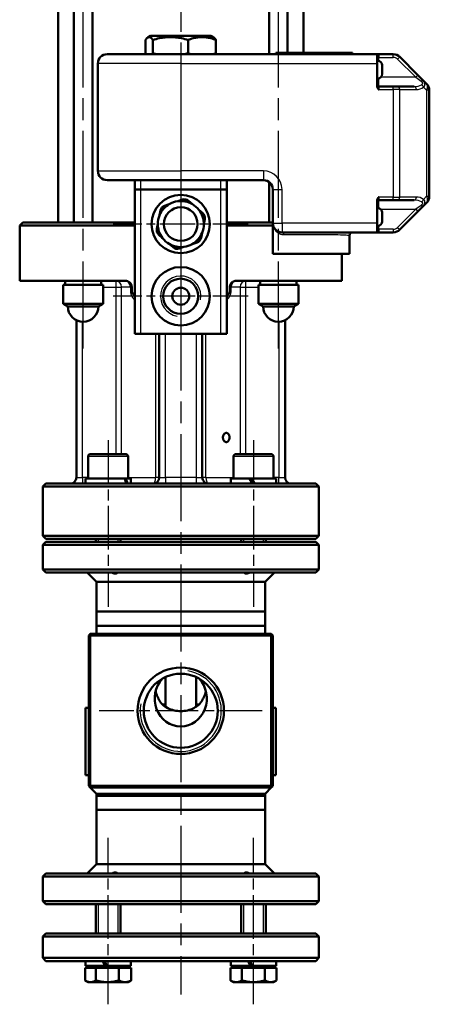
# Model space of a CAD drawing. Header units: millimetres. Extents: x 168 to 832, y 325 to 1234.
# Tile 6 of 10: x 698 to 832, y 702 to 1022. Entities that reach past the tile are written whole.
import ezdxf

# ---------------------------------------------------------------- set-up
doc = ezdxf.new("R2010")
doc.units = ezdxf.units.MM
doc.header["$LTSCALE"] = 5
doc.linetypes.add('CHAIN', pattern=[0.3543, 0.2362, -0.0295, 0.0591, -0.0295])
for name, color, linetype, lineweight in [('Gewinde(DIN)', 3, 'Continuous', 25), ('Mittellinie(DIN)', 4, 'CHAIN', 25), ('Mittelpunktmarkierung(DIN)', 4, 'CHAIN', 25), ('Sichtbare Kanten(DIN)', 7, 'Continuous', 50), ('Sichtbare tangentiale Kanten(DIN)', 3, 'Continuous', 25)]:
    doc.layers.add(name, color=color, linetype=linetype, lineweight=lineweight)

msp = doc.modelspace()

# ---------------------------------------------------------------- linework, layer by layer
at = {"layer": 'Gewinde(DIN)'}
for p, q in [((723.81, 853.2), (723.81, 852.2)), ((730.32, 852.2), (730.32, 853.2)), ((771.18, 853.2), (771.18, 852.2)), ((777.7, 852.2), (777.7, 853.2)), ((723.81, 734.2), (723.81, 724.7)), ((730.32, 724.7), (730.32, 734.2)), ((771.18, 734.2), (771.18, 724.7)), ((777.7, 724.7), (777.7, 734.2))]:
    msp.add_line(p, q, dxfattribs=at)
for centre, radius, start, end in [((750.75, 932.2), 6.58, 350, 260), ((750.75, 797.2), 13.22, 170, 80)]:
    msp.add_arc(centre, radius, start, end, dxfattribs=at)
at = {"layer": 'Mittellinie(DIN)', "linetype": 'CHAIN', "ltscale": 23.990969}
for p, q in [((718.93, 915.2), (718.93, 1098.2)), ((782.57, 915.2), (782.57, 1098.2))]:
    msp.add_line(p, q, dxfattribs=at)
at = {"layer": 'Mittellinie(DIN)', "linetype": 'CHAIN', "ltscale": 12.052764}
for p, q in [((727.06, 885.3), (727.06, 831.07)), ((774.44, 885.3), (774.44, 831.07))]:
    msp.add_line(p, q, dxfattribs=at)
at = {"layer": 'Mittellinie(DIN)', "linetype": 'CHAIN', "ltscale": 12.052742}
for p, q in [((727.06, 701.6), (727.06, 755.84)), ((774.44, 701.6), (774.44, 755.84))]:
    msp.add_line(p, q, dxfattribs=at)
at = {"layer": 'Mittelpunktmarkierung(DIN)', "linetype": 'CHAIN', "ltscale": 23.990969}
msp.add_line((750.75, 1227.28), (750.75, 704.8), dxfattribs=at)
at = {"layer": 'Mittelpunktmarkierung(DIN)', "linetype": 'CHAIN', "ltscale": 9.778525}
for p, q in [((750.75, 977.7), (750.75, 933.7)), ((772.75, 955.7), (728.75, 955.7)), ((750.75, 954.2), (750.75, 910.2)), ((772.75, 932.2), (728.75, 932.2))]:
    msp.add_line(p, q, dxfattribs=at)
at = {"layer": 'Mittelpunktmarkierung(DIN)', "linetype": 'CHAIN', "ltscale": 11.804701}
msp.add_line((777.31, 797.2), (724.19, 797.2), dxfattribs=at)
at = {"layer": 'Sichtbare Kanten(DIN)'}
for p, q in [((710.75, 956.2), (710.75, 1061.2)), ((715.93, 956.2), (715.93, 1061.2)), ((721.93, 956.2), (721.93, 1061.2)), ((779.57, 1011), (779.57, 1061.2)), ((785.57, 1011.5), (785.57, 1061.2)), ((790.75, 1011.5), (790.75, 1061.2)), ((740.93, 1017), (740.05, 1016.49)), ((760.57, 1017), (740.93, 1017)), ((760.57, 1017), (761.46, 1016.49)), ((739.27, 1011.33), (739.27, 1015.67)), ((741.63, 1011.33), (741.63, 1015.67)), ((753.11, 1011.33), (753.11, 1015.67)), ((762.23, 1011.33), (762.23, 1015.67)), ((726.75, 1011), (750.75, 1011)), ((814.75, 1011), (750.75, 1011)), ((781.75, 1011.5), (783.75, 1011.5)), ((781.75, 1011.5), (781.75, 1011)), ((804.75, 1011.5), (783.75, 1011.5)), ((804.75, 1011.5), (806.75, 1011.5)), ((806.75, 1011), (806.75, 1011.5)), ((815.25, 1011), (814.75, 1011)), ((814.75, 1011), (814.75, 1008)), ((820.01, 1011), (815.25, 1011)), ((828.04, 1004.21), (822.13, 1010.12)), ((723.75, 1008), (723.75, 973)), ((814.98, 1008.85), (814.75, 1008.85)), ((814.75, 1008), (814.75, 1000.62)), ((816.4, 1007.43), (816.4, 1004.58)), ((829.75, 1002.51), (828.04, 1004.21)), ((814.98, 1003.15), (814.75, 1003.15)), ((820.01, 1000.5), (815.25, 1000.5)), ((820.01, 1000.5), (821.42, 1000.5)), ((826.84, 1000.5), (821.42, 1000.5)), ((830.87, 1001.38), (829.75, 1002.51)), ((831.75, 964.75), (831.75, 999.26)), ((750.75, 970), (726.75, 970)), ((735.75, 970), (735.75, 967)), ((750.75, 970), (777.75, 970)), ((765.75, 967), (765.75, 970)), ((779.57, 956.2), (779.57, 969.39)), ((735.75, 967), (737.75, 967)), ((735.75, 967), (735.75, 920)), ((763.75, 967), (737.75, 967)), ((763.75, 967), (765.75, 967)), ((765.75, 920), (765.75, 967)), ((780.75, 967), (780.75, 956)), ((747.02, 962.21), (745.45, 961.68)), ((751.31, 963.67), (749.74, 963.13)), ((754.52, 962.18), (753.28, 963.28)), ((814.75, 963.38), (814.75, 956)), ((815.25, 963.5), (820.01, 963.5)), ((821.42, 963.5), (820.01, 963.5)), ((821.42, 963.5), (826.84, 963.5)), ((829.75, 961.5), (830.87, 962.62)), ((744.13, 960.17), (743.81, 958.55)), ((757.93, 959.2), (756.68, 960.29)), ((814.98, 960.85), (814.75, 960.85)), ((816.4, 959.43), (816.4, 956.58)), ((822.13, 953.88), (828.04, 959.8)), ((828.04, 959.8), (829.75, 961.5)), ((699.25, 956.2), (698.25, 955.2)), ((699.25, 956.2), (735.75, 956.2)), ((743.25, 955.73), (742.93, 954.1)), ((758.25, 955.68), (758.57, 957.3)), ((765.75, 956.2), (780.75, 956.2)), ((780.75, 956), (780.75, 955.81)), ((780.75, 955.81), (780.75, 953)), ((814.75, 956), (814.75, 953)), ((735.75, 955.2), (698.25, 955.2)), ((698.25, 937.2), (698.25, 955.2)), ((757.37, 951.23), (757.69, 952.86)), ((780.75, 955.2), (765.75, 955.2)), ((780.75, 946), (780.75, 953)), ((783.75, 953), (814.75, 953)), ((814.98, 955.15), (814.75, 955.15)), ((814.75, 953), (815.25, 953)), ((815.25, 953), (820.01, 953)), ((743.57, 952.21), (744.82, 951.11)), ((746.98, 949.22), (748.23, 948.13)), ((754.48, 949.19), (756.05, 949.73)), ((805.75, 952), (805.75, 946)), ((750.19, 947.74), (751.76, 948.27)), ((780.75, 946), (780.91, 946)), ((780.91, 946), (805.51, 946)), ((803.25, 937.2), (803.25, 946)), ((805.51, 946), (805.75, 946)), ((698.25, 937.2), (732.75, 937.2)), ((713.03, 935.9), (713.03, 937.2)), ((724.83, 936.35), (724.83, 937.2)), ((768.75, 937.2), (803.25, 937.2)), ((776.67, 935.9), (776.67, 937.2)), ((788.47, 935.9), (788.47, 937.2)), ((712.43, 935.9), (725.43, 935.9)), ((712.43, 929.77), (712.43, 935.9)), ((725.43, 929.77), (725.43, 935.9)), ((734.75, 935.2), (734.75, 934.2)), ((766.75, 935.2), (766.75, 934.2)), ((776.07, 935.9), (789.07, 935.9)), ((776.07, 929.77), (776.07, 935.9)), ((789.07, 929.77), (789.07, 935.9)), ((712.43, 929.77), (725.43, 929.77)), ((713.93, 928.9), (712.43, 929.77)), ((723.93, 928.9), (713.93, 928.9)), ((723.93, 928.9), (725.43, 929.77)), ((776.07, 929.77), (789.07, 929.77)), ((777.57, 928.9), (776.07, 929.77)), ((787.57, 928.9), (777.57, 928.9)), ((787.57, 928.9), (789.07, 929.77)), ((716.75, 924.4), (716.75, 873.2)), ((784.75, 873.2), (784.75, 924.4)), ((737.75, 920), (735.75, 920)), ((763.75, 920), (737.75, 920)), ((743.75, 920), (743.75, 873.2)), ((757.75, 873.2), (757.75, 920)), ((765.75, 920), (763.75, 920)), ((720.56, 880), (720.56, 872.8)), ((721.36, 880.8), (732.76, 880.8)), ((733.56, 880), (733.56, 872.8)), ((767.94, 880), (767.94, 872.8)), ((768.74, 880.8), (780.14, 880.8)), ((780.94, 880), (780.94, 872.8)), ((719.66, 872.8), (732.43, 872.8)), ((719.66, 871.2), (719.66, 872.8)), ((732.43, 872.8), (732.85, 872.8)), ((732.85, 872.8), (734.46, 872.8)), ((734.46, 871.2), (734.46, 872.8)), ((767.04, 872.8), (773.2, 872.8)), ((767.04, 871.2), (767.04, 872.8)), ((773.2, 872.8), (774.12, 871.2)), ((773.2, 872.8), (773.84, 872.8)), ((774.76, 871.2), (773.84, 872.8)), ((773.84, 872.8), (781.84, 872.8)), ((781.84, 871.2), (781.84, 872.8)), ((706.75, 871.2), (705.75, 870.2)), ((795.75, 870.2), (705.75, 870.2)), ((705.75, 854.2), (705.75, 870.2)), ((706.75, 871.2), (794.75, 871.2)), ((794.75, 871.2), (795.75, 870.2)), ((795.75, 854.2), (795.75, 870.2)), ((705.75, 854.2), (795.75, 854.2)), ((706.75, 853.2), (705.75, 854.2)), ((794.75, 853.2), (706.75, 853.2)), ((723.06, 853.2), (723.06, 852.2)), ((731.06, 853.2), (731.06, 852.2)), ((770.44, 853.2), (770.44, 852.2)), ((778.44, 853.2), (778.44, 852.2)), ((794.75, 853.2), (795.75, 854.2)), ((706.75, 852.2), (705.75, 851.2)), ((795.75, 851.2), (705.75, 851.2)), ((705.75, 851.2), (705.75, 843.2)), ((706.75, 852.2), (794.75, 852.2)), ((794.75, 852.2), (795.75, 851.2)), ((795.75, 851.2), (795.75, 843.2)), ((705.75, 843.2), (795.75, 843.2)), ((706.75, 842.2), (705.75, 843.2)), ((794.75, 842.2), (706.75, 842.2)), ((723.25, 839.2), (720.25, 842.2)), ((778.25, 839.2), (781.25, 842.2)), ((794.75, 842.2), (795.75, 843.2)), ((778.25, 839.2), (723.25, 839.2)), ((723.25, 839.2), (723.25, 829.51)), ((778.25, 839.2), (778.25, 829.51)), ((723.25, 829.51), (778.25, 829.51)), ((750.75, 829.51), (723.25, 829.51)), ((723.25, 824.89), (723.25, 829.51)), ((778.25, 829.51), (750.75, 829.51)), ((778.25, 824.89), (778.25, 829.51)), ((778.25, 824.89), (723.25, 824.89)), ((723.25, 824.89), (723.25, 822.2)), ((750.75, 824.89), (723.25, 824.89)), ((778.25, 824.89), (750.75, 824.89)), ((778.25, 824.89), (778.25, 822.2)), ((721, 821.95), (720.75, 821.7)), ((720.75, 821.7), (720.75, 772.7)), ((721.25, 822.2), (721, 821.95)), ((721.25, 821.7), (721, 821.95)), ((780.25, 822.2), (721.25, 822.2)), ((721.25, 821.7), (780.25, 821.7)), ((721.25, 772.7), (721.25, 821.7)), ((780.5, 821.95), (780.25, 822.2)), ((780.5, 821.95), (780.25, 821.7)), ((780.25, 821.7), (780.25, 772.7)), ((780.75, 821.7), (780.5, 821.95)), ((780.75, 772.7), (780.75, 821.7)), ((745.75, 798.49), (745.75, 808.18)), ((755.75, 798.49), (755.75, 808.18)), ((745.75, 799.2), (744.77, 799.2)), ((756.73, 799.2), (755.75, 799.2)), ((719.75, 776.2), (719.75, 798.2)), ((719.75, 798.2), (720.75, 798.2)), ((781.75, 798.2), (780.75, 798.2)), ((781.75, 798.2), (781.75, 776.2)), ((719.75, 776.2), (720.75, 776.2)), ((781.75, 776.2), (780.75, 776.2)), ((720.75, 772.7), (721, 772.45)), ((721, 772.45), (721.25, 772.7)), ((721, 772.45), (721.25, 772.2)), ((780.25, 772.7), (721.25, 772.7)), ((723.25, 770.2), (721.25, 772.2)), ((721.25, 772.2), (780.25, 772.2)), ((778.25, 770.2), (723.25, 770.2)), ((723.25, 769.51), (723.25, 770.2)), ((778.25, 770.2), (780.25, 772.2)), ((778.25, 769.51), (778.25, 770.2)), ((780.25, 772.7), (780.5, 772.45)), ((780.25, 772.2), (780.5, 772.45)), ((780.5, 772.45), (780.75, 772.7)), ((723.25, 769.51), (778.25, 769.51)), ((723.25, 769.51), (750.75, 769.51)), ((723.25, 769.51), (723.25, 764.89)), ((750.75, 769.51), (778.25, 769.51)), ((778.25, 769.51), (778.25, 764.89)), ((778.25, 764.89), (723.25, 764.89)), ((723.25, 764.89), (723.25, 747.2)), ((723.25, 764.89), (750.75, 764.89)), ((750.75, 764.89), (778.25, 764.89)), ((778.25, 764.89), (778.25, 747.2)), ((723.25, 747.2), (720.25, 744.2)), ((723.25, 747.2), (778.25, 747.2)), ((778.25, 747.2), (781.25, 744.2)), ((706.75, 744.2), (705.75, 743.2)), ((706.75, 744.2), (794.75, 744.2)), ((794.75, 744.2), (795.75, 743.2)), ((795.75, 743.2), (705.75, 743.2)), ((705.75, 735.2), (705.75, 743.2)), ((795.75, 735.2), (795.75, 743.2)), ((705.75, 735.2), (795.75, 735.2)), ((706.75, 734.2), (705.75, 735.2)), ((794.75, 734.2), (795.75, 735.2)), ((794.75, 734.2), (706.75, 734.2)), ((723.06, 724.7), (723.06, 734.2)), ((731.06, 724.7), (731.06, 734.2)), ((770.44, 724.7), (770.44, 734.2)), ((778.44, 724.7), (778.44, 734.2)), ((706.75, 724.7), (705.75, 723.7)), ((706.75, 724.7), (794.75, 724.7)), ((794.75, 724.7), (795.75, 723.7)), ((795.75, 723.7), (705.75, 723.7)), ((705.75, 716.7), (705.75, 723.7)), ((795.75, 716.7), (795.75, 723.7)), ((705.75, 716.7), (795.75, 716.7)), ((706.75, 715.7), (705.75, 716.7)), ((794.75, 715.7), (706.75, 715.7)), ((719.66, 714.1), (719.66, 715.7)), ((734.46, 714.1), (734.46, 715.7)), ((767.04, 714.1), (767.04, 715.7)), ((781.84, 714.1), (781.84, 715.7)), ((794.75, 715.7), (795.75, 716.7)), ((719.56, 713.5), (719.56, 709.38)), ((719.56, 713.5), (723.1, 713.5)), ((719.66, 714.1), (726.16, 714.1)), ((721.25, 713.5), (721.25, 714.1)), ((723.1, 713.5), (723.1, 709.38)), ((723.1, 713.5), (730.6, 713.5)), ((726.29, 714.1), (726.16, 714.1)), ((726.8, 714.1), (726.29, 714.1)), ((726.8, 714.1), (734.46, 714.1)), ((730.6, 713.5), (734.56, 713.5)), ((730.6, 713.5), (730.6, 709.38)), ((732.88, 713.5), (732.88, 714.1)), ((734.56, 713.5), (734.56, 709.38)), ((766.93, 713.5), (766.93, 709.38)), ((766.93, 713.5), (770.69, 713.5)), ((767.04, 714.1), (773.53, 714.1)), ((768.62, 713.5), (768.62, 714.1)), ((770.69, 713.5), (770.69, 709.38)), ((770.69, 713.5), (778.19, 713.5)), ((773.66, 714.1), (773.53, 714.1)), ((774.17, 714.1), (773.66, 714.1)), ((774.17, 714.1), (781.84, 714.1)), ((778.19, 713.5), (781.94, 713.5)), ((778.19, 713.5), (778.19, 709.38)), ((780.25, 713.5), (780.25, 714.1)), ((781.94, 713.5), (781.94, 709.38)), ((720.56, 708.8), (719.69, 709.3)), ((720.56, 708.8), (721.33, 708.8)), ((721.33, 708.8), (726.85, 708.8)), ((726.85, 708.8), (732.58, 708.8)), ((732.58, 708.8), (733.56, 708.8)), ((733.56, 708.8), (734.43, 709.3)), ((767.94, 708.8), (766.93, 709.38)), ((767.94, 708.8), (768.81, 708.8)), ((768.81, 708.8), (774.44, 708.8)), ((774.44, 708.8), (780.07, 708.8)), ((780.07, 708.8), (780.94, 708.8)), ((780.94, 708.8), (781.94, 709.38))]:
    msp.add_line(p, q, dxfattribs=at)
at = {"layer": 'Sichtbare Kanten(DIN)', "flags": 128}
for points in [[(741.63, 1015.67), (741.52, 1015.83), (741.41, 1015.97), (741.31, 1016.1), (741.21, 1016.21), (741.11, 1016.31), (741.01, 1016.39), (740.91, 1016.46), (740.82, 1016.51), (740.73, 1016.56), (740.64, 1016.59), (740.54, 1016.6), (740.45, 1016.61), (740.36, 1016.6), (740.27, 1016.59), (740.18, 1016.56), (740.08, 1016.51), (739.99, 1016.46), (739.89, 1016.39), (739.8, 1016.31), (739.7, 1016.21), (739.6, 1016.1), (739.49, 1015.97), (739.38, 1015.83), (739.27, 1015.67)], [(753.11, 1015.67), (752.57, 1015.83), (752.05, 1015.97), (751.54, 1016.1), (751.04, 1016.21), (750.56, 1016.31), (750.09, 1016.39), (749.62, 1016.46), (749.16, 1016.51), (748.71, 1016.56), (748.26, 1016.59), (747.82, 1016.6), (747.37, 1016.61), (746.93, 1016.6), (746.48, 1016.59), (746.03, 1016.56), (745.58, 1016.51), (745.12, 1016.46), (744.66, 1016.39), (744.19, 1016.31), (743.7, 1016.21), (743.21, 1016.1), (742.7, 1015.97), (742.18, 1015.83), (741.63, 1015.67)], [(762.23, 1015.67), (761.8, 1015.83), (761.38, 1015.97), (760.98, 1016.1), (760.59, 1016.21), (760.2, 1016.31), (759.83, 1016.39), (759.46, 1016.46), (759.09, 1016.51), (758.73, 1016.56), (758.38, 1016.59), (758.02, 1016.6), (757.67, 1016.61), (757.32, 1016.6), (756.97, 1016.59), (756.61, 1016.56), (756.25, 1016.51), (755.89, 1016.46), (755.52, 1016.39), (755.14, 1016.31), (754.76, 1016.21), (754.36, 1016.1), (753.96, 1015.97), (753.54, 1015.83), (753.11, 1015.67)], [(761.46, 1016.49), (761.49, 1016.47), (761.52, 1016.45), (761.55, 1016.43), (761.58, 1016.41), (761.61, 1016.39), (761.64, 1016.36), (761.67, 1016.34), (761.7, 1016.31), (761.73, 1016.28), (761.76, 1016.25), (761.79, 1016.22), (761.83, 1016.19), (761.86, 1016.15), (761.89, 1016.12), (761.92, 1016.08), (761.96, 1016.04), (761.99, 1016), (762.02, 1015.96), (762.06, 1015.92), (762.09, 1015.87), (762.12, 1015.82), (762.16, 1015.78), (762.19, 1015.72), (762.23, 1015.67)], [(739.27, 1011.33), (739.28, 1011.32), (739.29, 1011.3), (739.3, 1011.29), (739.31, 1011.27), (739.32, 1011.26), (739.33, 1011.24), (739.34, 1011.23), (739.35, 1011.21), (739.36, 1011.2), (739.37, 1011.18), (739.38, 1011.17), (739.39, 1011.16), (739.4, 1011.14), (739.41, 1011.13), (739.42, 1011.12), (739.43, 1011.1), (739.44, 1011.09), (739.45, 1011.08), (739.46, 1011.06), (739.47, 1011.05), (739.48, 1011.04), (739.49, 1011.03), (739.5, 1011.01), (739.51, 1011)], [(741.39, 1011), (741.4, 1011.01), (741.41, 1011.03), (741.42, 1011.04), (741.43, 1011.05), (741.44, 1011.06), (741.45, 1011.08), (741.46, 1011.09), (741.47, 1011.1), (741.48, 1011.12), (741.49, 1011.13), (741.5, 1011.14), (741.51, 1011.16), (741.52, 1011.17), (741.53, 1011.18), (741.54, 1011.2), (741.55, 1011.21), (741.56, 1011.23), (741.57, 1011.24), (741.58, 1011.26), (741.59, 1011.27), (741.6, 1011.29), (741.61, 1011.3), (741.62, 1011.32), (741.63, 1011.33)], [(741.63, 1011.33), (741.68, 1011.32), (741.73, 1011.3), (741.79, 1011.29), (741.84, 1011.27), (741.89, 1011.26), (741.94, 1011.24), (741.99, 1011.23), (742.04, 1011.21), (742.09, 1011.2), (742.14, 1011.18), (742.18, 1011.17), (742.23, 1011.16), (742.28, 1011.14), (742.33, 1011.13), (742.38, 1011.12), (742.43, 1011.1), (742.48, 1011.09), (742.53, 1011.08), (742.57, 1011.06), (742.62, 1011.05), (742.67, 1011.04), (742.72, 1011.03), (742.76, 1011.01), (742.81, 1011)], [(751.93, 1011), (751.98, 1011.01), (752.03, 1011.03), (752.08, 1011.04), (752.12, 1011.05), (752.17, 1011.06), (752.22, 1011.08), (752.27, 1011.09), (752.32, 1011.1), (752.37, 1011.12), (752.41, 1011.13), (752.46, 1011.14), (752.51, 1011.16), (752.56, 1011.17), (752.61, 1011.18), (752.66, 1011.2), (752.71, 1011.21), (752.76, 1011.23), (752.81, 1011.24), (752.86, 1011.26), (752.91, 1011.27), (752.96, 1011.29), (753.01, 1011.3), (753.06, 1011.32), (753.11, 1011.33)], [(753.11, 1011.33), (753.15, 1011.32), (753.19, 1011.3), (753.23, 1011.29), (753.27, 1011.27), (753.31, 1011.26), (753.35, 1011.24), (753.39, 1011.23), (753.43, 1011.21), (753.47, 1011.2), (753.51, 1011.18), (753.55, 1011.17), (753.59, 1011.16), (753.63, 1011.14), (753.67, 1011.13), (753.71, 1011.12), (753.74, 1011.1), (753.78, 1011.09), (753.82, 1011.08), (753.86, 1011.06), (753.9, 1011.05), (753.94, 1011.04), (753.97, 1011.03), (754.01, 1011.01), (754.05, 1011)], [(761.29, 1011), (761.33, 1011.01), (761.37, 1011.03), (761.41, 1011.04), (761.45, 1011.05), (761.48, 1011.06), (761.52, 1011.08), (761.56, 1011.09), (761.6, 1011.1), (761.64, 1011.12), (761.68, 1011.13), (761.71, 1011.14), (761.75, 1011.16), (761.79, 1011.17), (761.83, 1011.18), (761.87, 1011.2), (761.91, 1011.21), (761.95, 1011.23), (761.99, 1011.24), (762.03, 1011.26), (762.07, 1011.27), (762.11, 1011.29), (762.15, 1011.3), (762.19, 1011.32), (762.23, 1011.33)], [(762.23, 1011.33), (762.22, 1011.32), (762.21, 1011.3), (762.2, 1011.29), (762.19, 1011.27), (762.18, 1011.26), (762.17, 1011.24), (762.16, 1011.23), (762.15, 1011.21), (762.14, 1011.2), (762.13, 1011.18), (762.12, 1011.17), (762.11, 1011.16), (762.1, 1011.14), (762.09, 1011.13), (762.08, 1011.12), (762.07, 1011.1), (762.06, 1011.09), (762.05, 1011.08), (762.04, 1011.06), (762.03, 1011.05), (762.02, 1011.04), (762.01, 1011.03), (762, 1011.01), (761.99, 1011)], [(814.75, 1000.62), (814.75, 1000.57), (814.76, 1000.52), (814.76, 1000.47), (814.77, 1000.42), (814.79, 1000.36), (814.8, 1000.31), (814.81, 1000.26), (814.83, 1000.21), (814.85, 1000.17), (814.87, 1000.12), (814.89, 1000.08), (814.91, 1000.03), (814.94, 999.99), (814.96, 999.94), (814.99, 999.89), (815.02, 999.85), (815.05, 999.8), (815.08, 999.76), (815.11, 999.71), (815.13, 999.67), (815.16, 999.63), (815.19, 999.58), (815.22, 999.54), (815.25, 999.5)], [(815.25, 964.5), (815.22, 964.46), (815.19, 964.42), (815.16, 964.38), (815.13, 964.34), (815.11, 964.29), (815.08, 964.25), (815.05, 964.2), (815.02, 964.16), (814.99, 964.11), (814.96, 964.07), (814.94, 964.02), (814.91, 963.97), (814.89, 963.93), (814.87, 963.88), (814.85, 963.84), (814.83, 963.79), (814.81, 963.74), (814.8, 963.69), (814.79, 963.64), (814.77, 963.59), (814.76, 963.54), (814.76, 963.49), (814.75, 963.43), (814.75, 963.38)], [(734.75, 935.2), (734.75, 935.33), (734.73, 935.47), (734.71, 935.6), (734.68, 935.73), (734.64, 935.86), (734.59, 935.99), (734.53, 936.11), (734.47, 936.23), (734.4, 936.34), (734.32, 936.45), (734.23, 936.54), (734.15, 936.64), (734.05, 936.72), (733.95, 936.8), (733.84, 936.88), (733.73, 936.94), (733.62, 937.01), (733.5, 937.06), (733.37, 937.1), (733.25, 937.14), (733.12, 937.17), (733, 937.19), (732.87, 937.2), (732.75, 937.2)], [(768.75, 937.2), (768.63, 937.2), (768.5, 937.19), (768.38, 937.17), (768.25, 937.14), (768.13, 937.1), (768.01, 937.06), (767.89, 937.01), (767.77, 936.94), (767.66, 936.88), (767.55, 936.8), (767.45, 936.72), (767.36, 936.64), (767.27, 936.54), (767.18, 936.45), (767.11, 936.34), (767.03, 936.23), (766.97, 936.11), (766.91, 935.99), (766.86, 935.86), (766.82, 935.73), (766.79, 935.6), (766.77, 935.47), (766.76, 935.33), (766.75, 935.2)], [(735.75, 932.47), (735.68, 932.52), (735.6, 932.56), (735.54, 932.61), (735.47, 932.67), (735.4, 932.72), (735.34, 932.78), (735.29, 932.84), (735.23, 932.91), (735.17, 932.97), (735.12, 933.04), (735.07, 933.11), (735.03, 933.19), (734.98, 933.27), (734.94, 933.35), (734.91, 933.43), (734.87, 933.51), (734.85, 933.6), (734.82, 933.68), (734.8, 933.77), (734.78, 933.86), (734.77, 933.94), (734.76, 934.03), (734.75, 934.12), (734.75, 934.2)], [(766.75, 934.2), (766.75, 934.12), (766.74, 934.03), (766.73, 933.94), (766.72, 933.86), (766.7, 933.77), (766.68, 933.68), (766.66, 933.6), (766.63, 933.51), (766.59, 933.43), (766.56, 933.35), (766.52, 933.27), (766.47, 933.19), (766.43, 933.11), (766.38, 933.04), (766.33, 932.97), (766.27, 932.91), (766.22, 932.84), (766.16, 932.78), (766.1, 932.72), (766.03, 932.67), (765.97, 932.61), (765.9, 932.56), (765.83, 932.52), (765.75, 932.47)], [(765.6, 884.7), (765.46, 884.72), (765.33, 884.75), (765.19, 884.82), (765.06, 884.91), (764.94, 885.02), (764.83, 885.14), (764.74, 885.29), (764.65, 885.45), (764.59, 885.63), (764.54, 885.82), (764.51, 886.01), (764.5, 886.2), (764.51, 886.39), (764.54, 886.59), (764.59, 886.78), (764.65, 886.96), (764.74, 887.12), (764.83, 887.26), (764.94, 887.39), (765.06, 887.5), (765.19, 887.59), (765.33, 887.65), (765.46, 887.69), (765.6, 887.7)], [(765.6, 887.7), (765.73, 887.69), (765.87, 887.65), (766, 887.59), (766.12, 887.5), (766.23, 887.39), (766.33, 887.26), (766.42, 887.12), (766.49, 886.96), (766.55, 886.78), (766.59, 886.59), (766.61, 886.39), (766.62, 886.2), (766.61, 886.01), (766.59, 885.82), (766.55, 885.63), (766.49, 885.45), (766.42, 885.29), (766.33, 885.14), (766.23, 885.02), (766.12, 884.91), (766, 884.82), (765.87, 884.75), (765.73, 884.72), (765.6, 884.7)], [(730.17, 842.2), (730.13, 842.15), (730.08, 842.11), (730.03, 842.07), (729.98, 842.03), (729.92, 841.99), (729.86, 841.96), (729.79, 841.94), (729.72, 841.92), (729.65, 841.9), (729.57, 841.89), (729.49, 841.88), (729.41, 841.88), (729.33, 841.88), (729.24, 841.89), (729.15, 841.9), (729.06, 841.92), (728.96, 841.94), (728.86, 841.96), (728.76, 841.99), (728.66, 842.03), (728.56, 842.07), (728.45, 842.11), (728.35, 842.15), (728.24, 842.2)], [(773.26, 842.2), (773.16, 842.15), (773.05, 842.11), (772.95, 842.07), (772.84, 842.03), (772.74, 841.99), (772.64, 841.96), (772.54, 841.94), (772.45, 841.92), (772.35, 841.9), (772.26, 841.89), (772.17, 841.88), (772.09, 841.88), (772.01, 841.88), (771.93, 841.89), (771.85, 841.9), (771.78, 841.92), (771.71, 841.94), (771.64, 841.96), (771.58, 841.99), (771.52, 842.03), (771.47, 842.07), (771.42, 842.11), (771.37, 842.15), (771.33, 842.2)], [(744.77, 799.2), (744.65, 799.35), (744.52, 799.51), (744.4, 799.67), (744.28, 799.83), (744.16, 800), (744.05, 800.16), (743.94, 800.34), (743.83, 800.51), (743.72, 800.69), (743.62, 800.87), (743.52, 801.05), (743.42, 801.23), (743.33, 801.42), (743.24, 801.61), (743.15, 801.8), (743.07, 801.99), (742.99, 802.19), (742.92, 802.38), (742.85, 802.58), (742.78, 802.78), (742.71, 802.98), (742.66, 803.18), (742.6, 803.38), (742.55, 803.59)], [(758.95, 803.59), (758.9, 803.38), (758.85, 803.18), (758.79, 802.98), (758.72, 802.78), (758.66, 802.58), (758.59, 802.38), (758.51, 802.19), (758.43, 801.99), (758.35, 801.8), (758.26, 801.61), (758.17, 801.42), (758.08, 801.23), (757.98, 801.05), (757.88, 800.87), (757.78, 800.69), (757.68, 800.51), (757.57, 800.34), (757.45, 800.16), (757.34, 800), (757.22, 799.83), (757.1, 799.67), (756.98, 799.51), (756.86, 799.35), (756.73, 799.2)], [(744.77, 799.2), (745.17, 798.89), (745.58, 798.6), (746.02, 798.33), (746.48, 798.08), (746.97, 797.85), (747.49, 797.65), (748.02, 797.47), (748.56, 797.32), (749.11, 797.21), (749.67, 797.13), (750.21, 797.08), (750.75, 797.07), (751.29, 797.08), (751.84, 797.13), (752.39, 797.21), (752.94, 797.32), (753.48, 797.47), (754.01, 797.65), (754.53, 797.85), (755.02, 798.08), (755.48, 798.33), (755.92, 798.6), (756.33, 798.89), (756.73, 799.2)], [(728.24, 744.2), (728.35, 744.25), (728.45, 744.3), (728.56, 744.34), (728.66, 744.38), (728.76, 744.41), (728.86, 744.44), (728.96, 744.47), (729.06, 744.49), (729.15, 744.5), (729.24, 744.52), (729.33, 744.52), (729.41, 744.53), (729.49, 744.52), (729.57, 744.52), (729.65, 744.5), (729.72, 744.49), (729.79, 744.47), (729.86, 744.44), (729.92, 744.41), (729.98, 744.38), (730.03, 744.34), (730.08, 744.3), (730.13, 744.25), (730.17, 744.2)], [(771.33, 744.2), (771.37, 744.25), (771.42, 744.3), (771.47, 744.34), (771.52, 744.38), (771.58, 744.41), (771.64, 744.44), (771.71, 744.47), (771.78, 744.49), (771.85, 744.5), (771.93, 744.52), (772.01, 744.52), (772.09, 744.53), (772.17, 744.52), (772.26, 744.52), (772.35, 744.5), (772.45, 744.49), (772.54, 744.47), (772.64, 744.44), (772.74, 744.41), (772.84, 744.38), (772.95, 744.34), (773.05, 744.3), (773.16, 744.25), (773.26, 744.2)], [(719.56, 709.38), (719.64, 709.33), (719.72, 709.29), (719.8, 709.24), (719.88, 709.2), (719.96, 709.16), (720.03, 709.12), (720.11, 709.09), (720.18, 709.06), (720.26, 709.03), (720.33, 709), (720.4, 708.97), (720.48, 708.94), (720.55, 708.92), (720.62, 708.9), (720.69, 708.88), (720.76, 708.87), (720.83, 708.85), (720.91, 708.84), (720.98, 708.83), (721.05, 708.82), (721.12, 708.81), (721.19, 708.81), (721.26, 708.8), (721.33, 708.8)], [(721.33, 708.8), (721.4, 708.8), (721.47, 708.81), (721.54, 708.81), (721.61, 708.82), (721.68, 708.83), (721.75, 708.84), (721.82, 708.85), (721.89, 708.87), (721.96, 708.88), (722.04, 708.9), (722.11, 708.92), (722.18, 708.94), (722.25, 708.97), (722.33, 709), (722.4, 709.03), (722.47, 709.06), (722.55, 709.09), (722.62, 709.12), (722.7, 709.16), (722.78, 709.2), (722.86, 709.24), (722.93, 709.29), (723.01, 709.33), (723.1, 709.38)], [(723.1, 709.38), (723.27, 709.33), (723.44, 709.29), (723.61, 709.24), (723.77, 709.2), (723.94, 709.16), (724.1, 709.12), (724.26, 709.09), (724.42, 709.06), (724.57, 709.03), (724.73, 709), (724.89, 708.97), (725.04, 708.94), (725.19, 708.92), (725.34, 708.9), (725.5, 708.88), (725.65, 708.87), (725.8, 708.85), (725.95, 708.84), (726.1, 708.83), (726.25, 708.82), (726.4, 708.81), (726.55, 708.81), (726.7, 708.8), (726.85, 708.8)], [(726.85, 708.8), (727, 708.8), (727.15, 708.81), (727.3, 708.81), (727.45, 708.82), (727.6, 708.83), (727.75, 708.84), (727.9, 708.85), (728.05, 708.87), (728.2, 708.88), (728.35, 708.9), (728.5, 708.92), (728.65, 708.94), (728.81, 708.97), (728.96, 709), (729.12, 709.03), (729.28, 709.06), (729.43, 709.09), (729.59, 709.12), (729.76, 709.16), (729.92, 709.2), (730.09, 709.24), (730.25, 709.29), (730.42, 709.33), (730.6, 709.38)], [(730.6, 709.38), (730.69, 709.33), (730.78, 709.29), (730.87, 709.24), (730.96, 709.2), (731.04, 709.16), (731.13, 709.12), (731.21, 709.09), (731.3, 709.06), (731.38, 709.03), (731.46, 709), (731.54, 708.97), (731.63, 708.94), (731.71, 708.92), (731.79, 708.9), (731.87, 708.88), (731.95, 708.87), (732.03, 708.85), (732.11, 708.84), (732.18, 708.83), (732.26, 708.82), (732.34, 708.81), (732.42, 708.81), (732.5, 708.8), (732.58, 708.8)], [(732.58, 708.8), (732.66, 708.8), (732.74, 708.81), (732.82, 708.81), (732.9, 708.82), (732.98, 708.83), (733.06, 708.84), (733.14, 708.85), (733.22, 708.87), (733.29, 708.88), (733.37, 708.9), (733.46, 708.92), (733.54, 708.94), (733.62, 708.97), (733.7, 709), (733.78, 709.03), (733.87, 709.06), (733.95, 709.09), (734.03, 709.12), (734.12, 709.16), (734.21, 709.2), (734.29, 709.24), (734.38, 709.29), (734.47, 709.33), (734.56, 709.38)], [(734.56, 709.38), (734.56, 709.38), (734.55, 709.38), (734.55, 709.37), (734.54, 709.37), (734.54, 709.37), (734.53, 709.36), (734.53, 709.36), (734.52, 709.36), (734.51, 709.35), (734.51, 709.35), (734.5, 709.35), (734.5, 709.34), (734.49, 709.34), (734.49, 709.34), (734.48, 709.33), (734.48, 709.33), (734.47, 709.33), (734.46, 709.32), (734.46, 709.32), (734.45, 709.32), (734.45, 709.31), (734.44, 709.31), (734.44, 709.31), (734.43, 709.3)], [(766.93, 709.38), (767.02, 709.33), (767.1, 709.29), (767.19, 709.24), (767.27, 709.2), (767.35, 709.16), (767.43, 709.12), (767.52, 709.09), (767.59, 709.06), (767.67, 709.03), (767.75, 709), (767.83, 708.97), (767.91, 708.94), (767.98, 708.92), (768.06, 708.9), (768.13, 708.88), (768.21, 708.87), (768.28, 708.85), (768.36, 708.84), (768.43, 708.83), (768.51, 708.82), (768.58, 708.81), (768.66, 708.81), (768.73, 708.8), (768.81, 708.8)], [(768.81, 708.8), (768.89, 708.8), (768.96, 708.81), (769.04, 708.81), (769.11, 708.82), (769.18, 708.83), (769.26, 708.84), (769.33, 708.85), (769.41, 708.87), (769.49, 708.88), (769.56, 708.9), (769.64, 708.92), (769.71, 708.94), (769.79, 708.97), (769.87, 709), (769.95, 709.03), (770.03, 709.06), (770.1, 709.09), (770.18, 709.12), (770.27, 709.16), (770.35, 709.2), (770.43, 709.24), (770.51, 709.29), (770.6, 709.33), (770.69, 709.38)], [(770.69, 709.38), (770.86, 709.33), (771.03, 709.29), (771.2, 709.24), (771.36, 709.2), (771.53, 709.16), (771.69, 709.12), (771.85, 709.09), (772.01, 709.06), (772.17, 709.03), (772.32, 709), (772.48, 708.97), (772.63, 708.94), (772.78, 708.92), (772.94, 708.9), (773.09, 708.88), (773.24, 708.87), (773.39, 708.85), (773.54, 708.84), (773.69, 708.83), (773.84, 708.82), (773.99, 708.81), (774.14, 708.81), (774.29, 708.8), (774.44, 708.8)], [(774.44, 708.8), (774.59, 708.8), (774.74, 708.81), (774.89, 708.81), (775.04, 708.82), (775.19, 708.83), (775.34, 708.84), (775.49, 708.85), (775.64, 708.87), (775.79, 708.88), (775.94, 708.9), (776.09, 708.92), (776.25, 708.94), (776.4, 708.97), (776.56, 709), (776.71, 709.03), (776.87, 709.06), (777.03, 709.09), (777.19, 709.12), (777.35, 709.16), (777.51, 709.2), (777.68, 709.24), (777.85, 709.29), (778.02, 709.33), (778.19, 709.38)], [(778.19, 709.38), (778.28, 709.33), (778.36, 709.29), (778.45, 709.24), (778.53, 709.2), (778.61, 709.16), (778.69, 709.12), (778.77, 709.09), (778.85, 709.06), (778.93, 709.03), (779.01, 709), (779.09, 708.97), (779.16, 708.94), (779.24, 708.92), (779.32, 708.9), (779.39, 708.88), (779.47, 708.87), (779.54, 708.85), (779.62, 708.84), (779.69, 708.83), (779.77, 708.82), (779.84, 708.81), (779.92, 708.81), (779.99, 708.8), (780.07, 708.8)], [(780.07, 708.8), (780.14, 708.8), (780.22, 708.81), (780.29, 708.81), (780.37, 708.82), (780.44, 708.83), (780.52, 708.84), (780.59, 708.85), (780.67, 708.87), (780.74, 708.88), (780.82, 708.9), (780.9, 708.92), (780.97, 708.94), (781.05, 708.97), (781.13, 709), (781.2, 709.03), (781.28, 709.06), (781.36, 709.09), (781.44, 709.12), (781.52, 709.16), (781.61, 709.2), (781.69, 709.24), (781.77, 709.29), (781.86, 709.33), (781.94, 709.38)]]:
    msp.add_lwpolyline(points, dxfattribs=at)
at = {"layer": 'Sichtbare Kanten(DIN)'}
for centre, radius in [((750.75, 955.7), 9.5), ((750.75, 955.7), 5.5), ((750.75, 932.2), 9.5), ((750.75, 932.2), 5.72), ((750.75, 932.2), 2.75), ((750.75, 797.2), 14.06), ((750.75, 797.2), 12.06)]:
    msp.add_circle(centre, radius, dxfattribs=at)
for centre, radius, start, end in [((726.75, 1008), 3, 90, 180), ((820.01, 1008), 3, 45, 90), ((814.98, 1007.43), 1.43, 0, 90), ((814.98, 1004.58), 1.43, 270, 0), ((815.25, 1001), 0.5, 180, 270), ((828.75, 999.26), 3, 0, 45), ((726.75, 973), 3, 180, 270), ((777.75, 967), 3, 0, 90), ((750.75, 955.7), 7.5, 119.8063, 157.7274), ((750.75, 955.7), 7.5, 97.7274, 119.8063), ((750.75, 955.7), 7.5, 59.8063, 97.7274), ((751.96, 961.77), 2, 48.7668, 108.7668), ((750.75, 955.7), 7.5, 37.7274, 59.8063), ((815.25, 963), 0.5, 90, 180), ((828.75, 964.75), 3, 315, 0), ((746.1, 959.78), 2, 108.7668, 168.7668), ((750.75, 955.7), 7.5, 359.8063, 37.7274), ((756.61, 957.69), 2, 348.7668, 48.7668), ((814.98, 959.43), 1.43, 0, 90), ((750.75, 955.7), 7.5, 157.7274, 179.8063), ((750.75, 955.7), 7.5, 179.8063, 217.7274), ((750.75, 955.7), 7.5, 337.7274, 359.8063), ((783.75, 956), 3, 180, 270), ((814.98, 956.58), 1.43, 270, 0), ((744.89, 953.71), 2, 168.7668, 228.7668), ((750.75, 955.7), 7.5, 299.8063, 337.7274), ((806.75, 952), 1, 90, 180), ((820.01, 956), 3, 270, 315), ((750.75, 955.7), 7.5, 217.7274, 239.8063), ((750.75, 955.7), 7.5, 239.8063, 277.7274), ((750.75, 955.7), 7.5, 277.7274, 299.8063), ((755.41, 951.62), 2, 288.7668, 348.7668), ((749.55, 949.63), 2, 228.7668, 288.7668), ((718.93, 928.9), 5, 180, 0), ((782.57, 928.9), 5, 180, 0), ((721.36, 880), 0.8, 90, 180), ((732.76, 880), 0.8, 0, 90), ((768.74, 880), 0.8, 90, 180), ((780.14, 880), 0.8, 0, 90), ((714.75, 873.2), 2, 270, 0), ((741.75, 873.2), 2, 270, 0), ((759.75, 873.2), 2, 180, 270), ((786.75, 873.2), 2, 180, 270)]:
    msp.add_arc(centre, radius, start, end, dxfattribs=at)
for centre, major_axis, ratio, start_param, end_param in [((718.93, 935.45), (0, -10.22), 0.57735, 1.614878, 1.742926), ((718.93, 936.35), (0, -10.22), 0.57735, 1.526714, 1.654037), ((727.06, 870.65), (5.1, -12.63), 0.424644, 1.444365, 1.569986), ((727.06, 871.76), (5.1, -12.63), 0.424644, 1.357852, 1.482789), ((750.75, 801.2), (0, 9.1), 0.93358, 0.780073, 5.503112), ((727.06, 713.55), (7.39, -12.81), 0.034165, 4.52382, 4.649441), ((727.06, 713.55), (4.24, -7.36), 0.034165, 4.395701, 4.617332), ((727.06, 714.66), (7.39, -12.81), 0.034165, 4.611017, 4.735954), ((774.44, 713.55), (7.39, -12.81), 0.034491, 4.523633, 4.649253), ((774.44, 713.55), (4.24, -7.36), 0.034491, 4.395513, 4.617144), ((774.44, 714.66), (7.39, -12.81), 0.034491, 4.61083, 4.735767)]:
    msp.add_ellipse(centre, major_axis=major_axis, ratio=ratio, start_param=start_param, end_param=end_param, dxfattribs=at)
at = {"layer": 'Sichtbare tangentiale Kanten(DIN)'}
for p, q in [((750.75, 1011), (750.75, 1008)), ((783.75, 1011), (783.75, 1011.5)), ((804.75, 1011.5), (804.75, 1011)), ((815.25, 1011), (815.25, 1010)), ((820.01, 1010), (820.01, 1011)), ((821.42, 1009.42), (822.13, 1010.12)), ((750.75, 1008), (723.75, 1008)), ((750.75, 1008), (814.75, 1008)), ((750.75, 1008), (750.75, 973)), ((815.25, 1010), (814.75, 1010)), ((814.98, 1003.15), (814.98, 1008.85)), ((815.25, 1008.83), (815.25, 1010)), ((815.25, 1010), (820.01, 1010)), ((821.42, 1009.42), (827.34, 1003.5)), ((828.04, 1004.21), (827.34, 1003.5)), ((815.25, 1000.5), (815.25, 1003.18)), ((815.25, 1000.5), (815.25, 999.5)), ((827.34, 1003.5), (815.91, 1003.5)), ((820.01, 999.5), (820.01, 1000.5)), ((827.34, 1003.5), (829.04, 1002.22)), ((815.25, 999.5), (820.01, 999.5)), ((822.13, 999.5), (820.01, 999.5)), ((820.01, 999.5), (820.01, 964.5)), ((822.13, 999.5), (827.54, 999.5)), ((822.13, 964.5), (822.13, 999.5)), ((829.88, 1000.25), (830.87, 999.26)), ((830.87, 999.26), (830.87, 964.75)), ((831.75, 999.26), (830.87, 999.26)), ((723.75, 973), (750.75, 973)), ((777.75, 973), (750.75, 973)), ((750.75, 973), (750.75, 970)), ((777.75, 973), (777.75, 970)), ((737.75, 967), (737.75, 970)), ((763.75, 970), (763.75, 967)), ((737.75, 920), (737.75, 967)), ((763.75, 967), (763.75, 920)), ((780.75, 967), (783.75, 967)), ((783.75, 956), (783.75, 967)), ((815.25, 964.5), (815.25, 963.5)), ((820.01, 964.5), (815.25, 964.5)), ((815.25, 960.83), (815.25, 963.5)), ((820.01, 963.5), (820.01, 964.5)), ((820.01, 964.5), (822.13, 964.5)), ((827.54, 964.5), (822.13, 964.5)), ((830.87, 964.75), (829.88, 963.75)), ((830.87, 964.75), (831.75, 964.75)), ((814.98, 955.15), (814.98, 960.85)), ((815.91, 960.5), (827.34, 960.5)), ((827.34, 960.5), (821.42, 954.59)), ((829.04, 961.78), (827.34, 960.5)), ((827.34, 960.5), (828.04, 959.8)), ((780.75, 956), (783.75, 956)), ((814.75, 956), (783.75, 956)), ((783.75, 956), (783.75, 953)), ((780.75, 953), (780.91, 946)), ((815.25, 954), (814.75, 954)), ((815.25, 954), (815.25, 955.18)), ((815.25, 954), (815.25, 953)), ((820.01, 954), (815.25, 954)), ((820.01, 954), (820.01, 953)), ((821.42, 954.59), (822.13, 953.88)), ((805.72, 952.04), (805.51, 946)), ((729.58, 937.2), (729.58, 935.2)), ((771.92, 935.2), (771.92, 937.2)), ((725.43, 935.2), (729.58, 935.2)), ((729.58, 935.2), (729.58, 880.8)), ((729.58, 935.2), (731.43, 935.2)), ((731.43, 880.8), (731.43, 935.2)), ((734.32, 935.2), (731.43, 935.2)), ((734.32, 935.2), (734.75, 935.2)), ((734.32, 935.2), (734.32, 934.2)), ((734.32, 934.2), (734.75, 934.2)), ((766.75, 935.2), (767.19, 935.2)), ((766.75, 934.2), (767.19, 934.2)), ((770.08, 935.2), (767.19, 935.2)), ((767.19, 934.2), (767.19, 935.2)), ((770.08, 935.2), (771.92, 935.2)), ((770.08, 935.2), (770.08, 880.8)), ((771.92, 935.2), (776.07, 935.2)), ((771.92, 880.8), (771.92, 935.2)), ((718.75, 873.2), (718.75, 923.91)), ((782.75, 923.91), (782.75, 873.2)), ((742.53, 920), (742.53, 873.2)), ((745.75, 873.2), (745.75, 920)), ((755.75, 920), (755.75, 873.2)), ((758.97, 873.2), (758.97, 920)), ((733.56, 880), (720.56, 880)), ((780.94, 880), (767.94, 880)), ((716.75, 873.2), (718.75, 873.2)), ((720.56, 873.2), (718.75, 873.2)), ((718.75, 873.2), (718.75, 871.2)), ((733.56, 873.2), (742.53, 873.2)), ((743.75, 873.2), (742.53, 873.2)), ((743.75, 873.2), (745.75, 873.2)), ((745.75, 873.2), (745.75, 871.2)), ((755.75, 873.2), (745.75, 873.2)), ((755.75, 873.2), (755.75, 871.2)), ((755.75, 873.2), (757.75, 873.2)), ((758.97, 873.2), (757.75, 873.2)), ((758.97, 873.2), (767.94, 873.2)), ((782.75, 873.2), (780.94, 873.2)), ((782.75, 871.2), (782.75, 873.2)), ((782.75, 873.2), (784.75, 873.2))]:
    msp.add_line(p, q, dxfattribs=at)
at = {"layer": 'Sichtbare tangentiale Kanten(DIN)', "flags": 128}
for points in [[(829.04, 1002.22), (829.1, 1002.18), (829.16, 1002.13), (829.22, 1002.08), (829.27, 1002.03), (829.32, 1001.97), (829.36, 1001.92), (829.4, 1001.87), (829.44, 1001.81), (829.47, 1001.76), (829.49, 1001.71), (829.51, 1001.65), (829.52, 1001.6), (829.53, 1001.54), (829.53, 1001.49), (829.52, 1001.44), (829.5, 1001.39), (829.48, 1001.34), (829.45, 1001.3), (829.42, 1001.25), (829.38, 1001.21), (829.33, 1001.17), (829.28, 1001.13), (829.23, 1001.1), (829.17, 1001.07)], [(829.88, 1000.25), (829.95, 1000.33), (830.02, 1000.41), (830.08, 1000.5), (830.14, 1000.59), (830.19, 1000.68), (830.24, 1000.77), (830.28, 1000.87), (830.31, 1000.97), (830.33, 1001.07), (830.34, 1001.17), (830.34, 1001.28), (830.34, 1001.38), (830.32, 1001.49), (830.3, 1001.59), (830.28, 1001.69), (830.24, 1001.79), (830.2, 1001.89), (830.15, 1001.99), (830.09, 1002.08), (830.03, 1002.17), (829.97, 1002.26), (829.9, 1002.34), (829.82, 1002.43), (829.75, 1002.51)], [(829.17, 962.94), (829.23, 962.91), (829.28, 962.87), (829.33, 962.83), (829.38, 962.79), (829.42, 962.75), (829.45, 962.71), (829.48, 962.66), (829.5, 962.62), (829.52, 962.57), (829.53, 962.51), (829.53, 962.46), (829.52, 962.41), (829.51, 962.35), (829.49, 962.3), (829.47, 962.24), (829.44, 962.19), (829.4, 962.14), (829.36, 962.08), (829.32, 962.03), (829.27, 961.98), (829.22, 961.93), (829.16, 961.88), (829.1, 961.83), (829.04, 961.78)], [(829.75, 961.5), (829.82, 961.58), (829.9, 961.66), (829.97, 961.75), (830.03, 961.84), (830.09, 961.93), (830.15, 962.02), (830.2, 962.12), (830.24, 962.21), (830.28, 962.31), (830.3, 962.42), (830.32, 962.52), (830.34, 962.62), (830.34, 962.73), (830.34, 962.83), (830.33, 962.94), (830.31, 963.04), (830.28, 963.14), (830.24, 963.23), (830.19, 963.33), (830.14, 963.42), (830.08, 963.51), (830.02, 963.59), (829.95, 963.67), (829.88, 963.75)], [(780.75, 955.81), (780.79, 955.46), (780.84, 955.17), (780.9, 954.92), (780.98, 954.69), (781.06, 954.47), (781.15, 954.27), (781.26, 954.08), (781.37, 953.9), (781.49, 953.72), (781.63, 953.55), (781.77, 953.39), (781.92, 953.23), (782.09, 953.08), (782.26, 952.95), (782.44, 952.82), (782.63, 952.7), (782.83, 952.6), (783.04, 952.51), (783.25, 952.43), (783.48, 952.36), (783.71, 952.31), (783.94, 952.27), (784.19, 952.25), (784.43, 952.25)], [(784.43, 952.25), (785.33, 952.27), (786.3, 952.29), (787.33, 952.3), (788.43, 952.32), (789.56, 952.33), (790.74, 952.33), (791.94, 952.34), (793.16, 952.34), (794.38, 952.34), (795.59, 952.33), (796.77, 952.33), (797.92, 952.32), (799.02, 952.31), (800.07, 952.29), (801.06, 952.28), (801.96, 952.26), (802.79, 952.24), (803.52, 952.21), (804.16, 952.19), (804.69, 952.16), (805.11, 952.13), (805.43, 952.1), (805.63, 952.07), (805.72, 952.04)], [(805.72, 952.04), (805.72, 952.03), (805.72, 952.03), (805.73, 952.03), (805.73, 952.03), (805.73, 952.02), (805.73, 952.02), (805.73, 952.02), (805.74, 952.02), (805.74, 952.02), (805.74, 952.01), (805.74, 952.01), (805.74, 952.01), (805.74, 952.01), (805.74, 952.01), (805.75, 952.01), (805.75, 952.01), (805.75, 952.01), (805.75, 952), (805.75, 952), (805.75, 952), (805.75, 952), (805.75, 952), (805.75, 952), (805.75, 952)], [(734.32, 934.2), (734.32, 934.03), (734.33, 933.86), (734.35, 933.69), (734.37, 933.53), (734.4, 933.36), (734.43, 933.2), (734.48, 933.05), (734.52, 932.89), (734.57, 932.74), (734.63, 932.59), (734.69, 932.45), (734.75, 932.31), (734.82, 932.18), (734.89, 932.05), (734.96, 931.93), (735.04, 931.81), (735.12, 931.7), (735.2, 931.59), (735.29, 931.48), (735.38, 931.38), (735.47, 931.29), (735.56, 931.19), (735.65, 931.11), (735.75, 931.02)], [(765.75, 931.02), (765.85, 931.11), (765.94, 931.2), (766.03, 931.29), (766.12, 931.38), (766.21, 931.48), (766.3, 931.59), (766.38, 931.7), (766.46, 931.81), (766.54, 931.93), (766.61, 932.05), (766.68, 932.18), (766.75, 932.31), (766.81, 932.44), (766.87, 932.58), (766.93, 932.73), (766.98, 932.88), (767.03, 933.03), (767.07, 933.19), (767.1, 933.35), (767.13, 933.52), (767.16, 933.69), (767.17, 933.86), (767.18, 934.03), (767.19, 934.2)]]:
    msp.add_lwpolyline(points, dxfattribs=at)
at = {"layer": 'Sichtbare tangentiale Kanten(DIN)'}
for centre, radius, start, end in [((820.01, 1008), 2, 45, 90), ((827.54, 1003.5), 4, 270, 305.6995), ((777.75, 967), 6, 0, 90), ((827.54, 960.5), 4, 54.3005, 90), ((820.01, 956), 2, 270, 315)]:
    msp.add_arc(centre, radius, start, end, dxfattribs=at)
for centre, major_axis, ratio, start_param, end_param in [((821.42, 999.5), (0, 1), 0.707107, 4.712389, 6.283185), ((826.84, 1003.5), (4, 0), 0.75, 4.712389, 5.335464), ((826.84, 999.5), (0, 1), 0.707107, 4.712389, 6.283185), ((829.04, 1001.8), (0.707, 0.707), 0.315994, 0, 1.264731), ((829.17, 1000.25), (0.584, -0.812), 0.6304, 1.145466, 2.290933), ((828.75, 999.26), (2.12, 2.12), 0.57735, 5.235988, 6.283185), ((821.42, 964.5), (0, -1), 0.707107, 0, 1.570796), ((826.84, 964.5), (0, -1), 0.707107, 0, 1.570796), ((826.84, 960.5), (4, 0), 0.75, 0.947722, 1.570796), ((829.17, 963.75), (-0.584, -0.812), 0.6304, 0.85066, 1.996126), ((828.75, 964.75), (2.12, -2.12), 0.57735, 0, 1.047198), ((829.04, 962.21), (0.707, -0.707), 0.315994, 5.018454, 6.283185), ((783.75, 952), (0, 1), 0.70597, 4.963132, 6.283185), ((806.72, 952), (0, 1), 0.999641, 0, 1.53596), ((729.58, 935.2), (0, 2), 0.920261, 4.712389, 6.283185), ((732.75, 935.2), (0, 2), 0.782609, 4.712389, 6.283185), ((768.75, 935.2), (0, 2), 0.782609, 0, 1.570796), ((771.92, 935.2), (0, 2), 0.920261, 0, 1.570796), ((741.75, 873.2), (0, -2), 0.391304, 0, 1.570796), ((759.75, 873.2), (0, -2), 0.391304, 4.712389, 6.283185)]:
    msp.add_ellipse(centre, major_axis=major_axis, ratio=ratio, start_param=start_param, end_param=end_param, dxfattribs=at)

doc.saveas('drawing.dxf')
